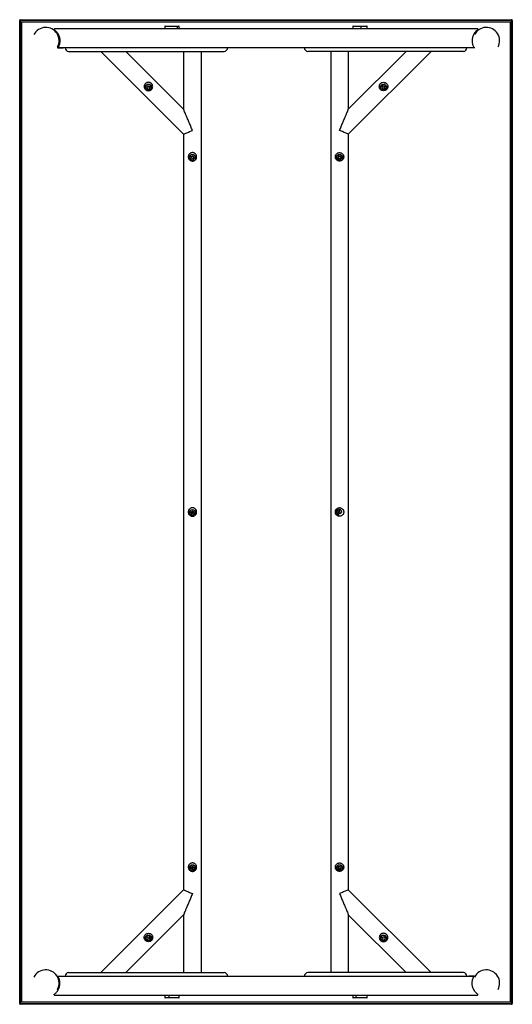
# Paper-space layout '_Bottom' of a CAD drawing. Header units: millimetres. Extents: x 0 to 700, y -1387 to 13.
import ezdxf

# ---------------------------------------------------------------- set-up
doc = ezdxf.new("R2010")
doc.units = ezdxf.units.MM

psp = doc.layouts.new('_Bottom')

# ---------------------------------------------------------------- linework, layer by layer
at = {"color": 7, "linetype": 'Continuous', "lineweight": 25}
for p, q in [((700, 12), (0, 12)), ((0, -1386), (0, 12)), ((1, 13), (1, -1387)), ((1, 13), (699, 13)), ((3, 10), (697, 10)), ((3, -1384), (3, 10)), ((650.5, 0), (49.5, 0)), ((206.7, 4), (206.3, 3.6)), ((206.3, 3.6), (206.3, 0.4)), ((206.3, 3.6), (226.7, 3.6)), ((206.3, 0.4), (206.7, 0)), ((206.3, 0.4), (226.7, 0.4)), ((206.7, 4), (226.3, 4)), ((223.9, 4), (224.2, 3.6)), ((223.9, 0), (224.2, 0.4)), ((224.2, 0.4), (224.2, 3.6)), ((226.7, 3.6), (226.3, 4)), ((226.3, 0), (226.7, 0.4)), ((226.7, 0.4), (226.7, 3.6)), ((473.7, 4), (473.3, 3.6)), ((473.3, 3.6), (473.3, 0.4)), ((473.3, 3.6), (493.7, 3.6)), ((473.3, 0.4), (473.7, 0)), ((473.3, 0.4), (493.7, 0.4)), ((473.7, 4), (493.3, 4)), ((485.2, 4), (485.2, 3.6)), ((485.2, 0.4), (485.2, 3.6)), ((485.2, 0), (485.2, 0.4)), ((493.7, 3.6), (493.3, 4)), ((493.3, 0), (493.7, 0.4)), ((493.7, 0.4), (493.7, 3.6)), ((697, 10), (697, -1384)), ((699, -1387), (699, 13)), ((700, 12), (700, -1386)), ((54.3, -7), (53.2, -7)), ((646.8, -7), (645.7, -7)), ((646.8, -27), (53.2, -27)), ((54.4, -26.9), (58.3, -26.9)), ((645.6, -26.9), (641.7, -26.9)), ((69.5, -32), (290.5, -32)), ((115.3, -32), (233, -149.7)), ((150.7, -32), (233, -114.3)), ((233, -32), (233, -114.3)), ((258, -32), (258, -1342)), ((630.5, -32), (409.5, -32)), ((442, -32), (442, -1342)), ((549.3, -32), (467, -114.3)), ((584.7, -32), (467, -149.7)), ((467, -32), (467, -114.3)), ((181.9, -81.3), (180.1, -83.6)), ((180.1, -83.6), (181.2, -86.3)), ((180.6, -84.9), (185.4, -83.1)), ((181.9, -81.3), (184.8, -81.7)), ((185.9, -84.4), (184.8, -81.7)), ((187.6, -82.1), (187.4, -82.3)), ((517, -81.1), (514.4, -82.6)), ((514.4, -82.6), (514.5, -85.5)), ((514.5, -84), (519.5, -84)), ((517, -81.1), (519.5, -82.5)), ((519.6, -85.4), (519.5, -82.5)), ((522, -84), (521.7, -84)), ((178.4, -85.9), (178.6, -85.7)), ((178.6, -85.7), (179.1, -86.7)), ((184.1, -86.7), (181.2, -86.3)), ((185.9, -84.4), (184.1, -86.7)), ((512, -84), (512.3, -84)), ((517, -86.9), (514.5, -85.5)), ((519.6, -85.4), (517, -86.9)), ((233, -149.7), (233, -1224.3)), ((467, -149.7), (467, -1224.3)), ((243.4, -182), (242.7, -184.8)), ((246.2, -181.2), (243.4, -182)), ((246.2, -181.2), (248.3, -183.2)), ((450.7, -180.8), (450.9, -181)), ((453.5, -181.2), (451.6, -183.5)), ((456.4, -181.7), (453.5, -181.2)), ((456.4, -181.7), (457.4, -184.5)), ((240.6, -182.8), (240.9, -182.9)), ((244.8, -186.8), (242.7, -184.8)), ((243, -183.4), (248, -184.6)), ((247.6, -186), (244.8, -186.8)), ((247.6, -186), (248.3, -183.2)), ((250.4, -185.2), (250.1, -185.1)), ((250.4, -185.2), (250.2, -185.7)), ((452.6, -186.3), (451.6, -183.5)), ((452.5, -182.4), (456.5, -185.6)), ((455.5, -186.8), (452.6, -186.3)), ((455.5, -186.8), (457.4, -184.5)), ((248, -684.7), (247.8, -684.9)), ((451.7, -685.5), (453.6, -683.3)), ((451.7, -685.5), (452.6, -688.3)), ((456.5, -683.9), (453.6, -683.3)), ((454, -688.6), (455.1, -683.6)), ((455.6, -681.2), (455.5, -681.5)), ((456.5, -683.9), (457.4, -686.7)), ((242.9, -687.5), (245.5, -686.1)), ((242.9, -687.5), (243, -690.5)), ((243, -690.5), (245.5, -691.9)), ((244.2, -691.2), (246.8, -686.8)), ((248, -687.5), (245.5, -686.1)), ((248.1, -690.5), (245.5, -691.9)), ((248, -687.5), (248.1, -690.5)), ((452.6, -688.3), (455.5, -688.9)), ((453.5, -691), (453.6, -690.7)), ((457.4, -686.7), (455.5, -688.9)), ((244, -1189.2), (244, -1189.5)), ((242.7, -1194.9), (243.3, -1192)), ((242.7, -1194.9), (244.9, -1196.9)), ((246.1, -1191.1), (243.3, -1192)), ((246.3, -1196.4), (244.7, -1191.6)), ((244.9, -1196.9), (247.7, -1196)), ((246.1, -1191.1), (248.3, -1193.1)), ((248.3, -1193.1), (247.7, -1196)), ((449.9, -1192.1), (450.2, -1192.2)), ((452.7, -1191.7), (451.6, -1194.4)), ((453.4, -1196.7), (451.6, -1194.4)), ((456, -1194.6), (452.2, -1193)), ((455.6, -1191.3), (452.7, -1191.7)), ((456.3, -1196.3), (453.4, -1196.7)), ((455.6, -1191.3), (457.4, -1193.6)), ((456.3, -1196.3), (457.4, -1193.6)), ((458.5, -1196.5), (458.8, -1195.8)), ((115.3, -1342), (233, -1224.3)), ((584.7, -1342), (467, -1224.3)), ((150.7, -1342), (233, -1259.7)), ((233, -1259.7), (233, -1342)), ((549.3, -1342), (467, -1259.7)), ((467, -1259.7), (467, -1342)), ((180.8, -1292.1), (180.2, -1294.9)), ((180.2, -1294.9), (182.4, -1296.9)), ((180.8, -1292.1), (183.6, -1291.1)), ((181.3, -1295.9), (184.7, -1292.1)), ((185.2, -1295.9), (182.4, -1296.9)), ((185.8, -1293.1), (183.6, -1291.1)), ((185.8, -1293.1), (185.2, -1295.9)), ((186.3, -1290.2), (186.1, -1290.5)), ((512.2, -1292.7), (512.5, -1292.8)), ((514.9, -1291.9), (514.2, -1294.8)), ((516.3, -1296.8), (514.2, -1294.8)), ((514.5, -1293.4), (519.5, -1294.6)), ((517.7, -1291.2), (514.9, -1291.9)), ((519.1, -1296.1), (516.3, -1296.8)), ((517.7, -1291.2), (519.8, -1293.2)), ((519.1, -1296.1), (519.8, -1293.2)), ((521.8, -1295.3), (521.5, -1295.2)), ((521.8, -1295.3), (521.6, -1295.9)), ((69.5, -1342), (290.5, -1342)), ((630.5, -1342), (409.5, -1342)), ((53.2, -1347), (646.8, -1347)), ((54.4, -1347.1), (58.3, -1347.1)), ((645.6, -1347.1), (641.7, -1347.1)), ((53.2, -1367), (54.3, -1367)), ((645.7, -1367), (646.8, -1367)), ((697, -1384), (3, -1384)), ((49.5, -1374), (650.5, -1374)), ((206.7, -1374), (206.3, -1374.4)), ((206.3, -1374.4), (206.3, -1377.6)), ((226.7, -1374.4), (206.3, -1374.4)), ((206.3, -1377.6), (206.7, -1378)), ((226.7, -1377.6), (206.3, -1377.6)), ((226.3, -1378), (206.7, -1378)), ((212.2, -1374), (212, -1374.4)), ((212, -1374.4), (212, -1377.6)), ((212.2, -1378), (212, -1377.6)), ((226.7, -1374.4), (226.3, -1374)), ((226.3, -1378), (226.7, -1377.6)), ((226.7, -1377.6), (226.7, -1374.4)), ((473.7, -1374), (473.3, -1374.4)), ((473.3, -1374.4), (473.3, -1377.6)), ((493.7, -1374.4), (473.3, -1374.4)), ((473.3, -1377.6), (473.7, -1378)), ((493.7, -1377.6), (473.3, -1377.6)), ((493.3, -1378), (473.7, -1378)), ((477.8, -1374), (477.6, -1374.4)), ((477.6, -1374.4), (477.6, -1377.6)), ((477.8, -1378), (477.6, -1377.6)), ((493.7, -1374.4), (493.3, -1374)), ((493.3, -1378), (493.7, -1377.6)), ((493.7, -1377.6), (493.7, -1374.4)), ((0, -1386), (700, -1386)), ((699, -1387), (1, -1387))]:
    psp.add_line(p, q, dxfattribs=at)
at = {"color": 7, "linetype": 'Continuous', "lineweight": 25, "flags": 128}
for points in [[(522, -84), (521.8, -85.4), (521.7, -85.8)], [(512.3, -85.7), (512.2, -85.4), (512, -84)], [(249.5, -186.4), (249.6, -186.4), (250.1, -185.1)], [(452.2, -1193), (452, -1193.3), (452, -1193.6)], [(521, -1296.5), (521, -1296.4), (521.5, -1295.2)]]:
    psp.add_lwpolyline(points, dxfattribs=at)
at = {"color": 7, "linetype": 'Continuous', "lineweight": 25}
for centre, radius, start, end in [((1, 12), 1, 90, 180), ((37, -17), 19, 332.3473, 152.3473), ((663, -17), 19, 332.3473, 152.3473), ((699, 12), 1, 0, 90), ((69.5, -27), 5, 180, 270), ((290.5, -27), 5, 270, 0), ((409.5, -27), 5, 180, 270), ((630.5, -27), 5, 270, 0), ((183, -84), 5, 339.0273, 201.8319), ((183, -84), 4.7, 325.7311, 201.8319), ((183, -84), 2.54, 81.8319, 21.8319), ((517, -84), 5, 0.4432, 180.4432), ((517, -84), 4.7, 325.9854, 214.4708), ((517, -84), 2.54, 180.4432, 120.4432), ((245.5, -184), 5, 346.1276, 200.304), ((245.5, -184), 4.7, 346.1276, 210.6714), ((245.5, -184), 2.54, 226.1276, 166.1276), ((454.5, -184), 5, 341.9963, 199.5559), ((454.5, -184), 4.7, 327.6729, 210.9511), ((454.5, -184), 2.54, 320.1136, 260.1136), ((245.5, -689), 5, 339.2238, 199.2077), ((245.5, -689), 4.7, 328.4531, 212.4802), ((454.6, -686.1), 5, 78.2481, 258.2481), ((454.6, -686.1), 4.7, 78.2481, 258.2481), ((454.6, -686.1), 2.54, 198.2481, 138.2481), ((245.5, -689), 2.54, 300.372, 240.372), ((245.5, -1194), 5, 339.4265, 197.1067), ((245.5, -1194), 4.7, 327.854, 212.6355), ((454.5, -1194), 5, 341.6125, 197.6748), ((454.5, -1194), 4.7, 337.3489, 212.6175), ((245.5, -1194), 2.54, 168.0151, 108.0151), ((454.5, -1192), 3, 211.1502, 333.6372), ((454.5, -1194), 2.54, 8.2655, 157.3489), ((183, -1294), 5, 340.3326, 201.4929), ((183, -1294), 4.7, 326.5104, 211.99), ((183, -1294), 2.54, 228.815, 168.815), ((517, -1294), 5, 345.2902, 201.9402), ((517, -1294), 4.7, 345.2902, 211.0184), ((517, -1294), 2.54, 45.2902, 345.2902), ((37, -1357), 19, 332.3473, 152.3473), ((69.5, -1347), 5, 90, 180), ((290.5, -1347), 5, 0, 90), ((409.5, -1347), 5, 90, 180), ((630.5, -1347), 5, 0, 90), ((663, -1357), 19, 332.3473, 152.3473), ((1, -1386), 1, 180, 270), ((699, -1386), 1, 270, 0)]:
    psp.add_arc(centre, radius, start, end, dxfattribs=at)
for points, knots in [([(49.5, 0), (49.5, 0), (49.4, -0.1), (48.9, -0.6), (48.7, -0.8)], [0, 0, 0, 0, 0.552648, 1, 1, 1, 1]), ([(651.3, -0.8), (651, -0.5), (650.6, -0.1), (650.5, 0), (650.5, 0)], [0, 0, 0, 0, 0.566571, 1, 1, 1, 1]), ([(48.7, -0.8), (49.1, -1.1), (49.8, -1.6), (50.9, -2.6), (51.9, -3.7), (52.8, -4.7), (53.7, -5.9), (54.7, -7.6), (55.6, -9.6), (56.4, -11.9), (56.9, -14.2), (57, -16.2), (57, -17.7), (56.9, -19), (56.7, -20.3), (56.5, -21.6), (56.2, -22.8), (55.8, -23.9), (55.4, -24.8), (55, -25.7), (54.6, -26.5), (54.4, -26.8), (54.4, -26.9)], [0, 0, 0, 0, 0.062663, 0.124903, 0.166413, 0.209788, 0.249761, 0.311677, 0.374297, 0.436697, 0.499407, 0.561741, 0.592624, 0.624499, 0.665527, 0.706585, 0.749879, 0.78794, 0.835176, 0.875158, 0.93781, 1, 1, 1, 1]), ([(651.3, -0.8), (650.9, -1.1), (650.2, -1.6), (648.9, -2.8), (647.7, -4.1), (646.4, -5.7), (645.3, -7.6), (644.4, -9.6), (643.6, -11.9), (643.1, -14.2), (643, -16.6), (643, -18.9), (643.4, -21), (643.8, -22.9), (644.4, -24.4), (644.9, -25.6), (645.4, -26.5), (645.6, -26.8), (645.6, -26.9)], [0, 0, 0, 0, 0.062683, 0.124943, 0.187301, 0.249789, 0.311725, 0.374365, 0.436785, 0.499515, 0.561868, 0.624562, 0.687328, 0.749882, 0.812677, 0.875118, 0.93779, 1, 1, 1, 1]), ([(58.3, -26.9), (59, -26.9), (60.3, -27), (61.4, -27), (61.9, -27)], [0, 0, 0, 0, 0.499735, 1, 1, 1, 1]), ([(641.7, -26.9), (641, -26.9), (640.1, -26.9), (639.3, -27), (638.7, -27), (638.4, -27), (638.1, -27)], [0, 0, 0, 0, 0.498351, 0.660967, 0.748114, 1, 1, 1, 1]), ([(183, -76), (182.2, -76.1), (181.1, -76.2), (179.7, -77), (178.7, -77.7), (178, -78.7), (177.2, -80.1), (176.8, -82), (177.2, -83.9), (178, -85.3), (178.7, -86.3), (179.7, -87), (181.1, -87.8), (182.2, -87.9), (183, -88)], [0, 0, 0, 0, 0.124526, 0.187156, 0.249684, 0.312197, 0.375, 0.499709, 0.624269, 0.687018, 0.74931, 0.812053, 0.874846, 1, 1, 1, 1]), ([(183, -88), (183.8, -87.9), (184.9, -87.8), (186.3, -87), (187.3, -86.3), (188, -85.3), (188.8, -83.9), (189.2, -82), (188.8, -80.1), (188, -78.7), (187.3, -77.7), (186.3, -77), (184.9, -76.2), (183.8, -76.1), (183, -76)], [0, 0, 0, 0, 0.124776, 0.187107, 0.249872, 0.312403, 0.375077, 0.499919, 0.624705, 0.68711, 0.749826, 0.812289, 0.875131, 1, 1, 1, 1]), ([(517, -88), (516.2, -87.9), (515.1, -87.8), (513.7, -87), (512.7, -86.3), (512, -85.3), (511.2, -83.9), (510.8, -82), (511.2, -80.1), (512, -78.7), (512.7, -77.7), (513.7, -77), (515.1, -76.2), (516.2, -76.1), (517, -76)], [0, 0, 0, 0, 0.124776, 0.187107, 0.249872, 0.312403, 0.375077, 0.499919, 0.624705, 0.68711, 0.749826, 0.812289, 0.875131, 1, 1, 1, 1]), ([(517, -76), (517.8, -76.1), (518.9, -76.2), (520.3, -77), (521.3, -77.7), (522, -78.7), (522.8, -80.1), (523.2, -82), (522.8, -83.9), (522, -85.3), (521.3, -86.3), (520.3, -87), (518.9, -87.8), (517.8, -87.9), (517, -88)], [0, 0, 0, 0, 0.124526, 0.187156, 0.249684, 0.312197, 0.375, 0.499709, 0.624269, 0.687018, 0.74931, 0.812053, 0.874846, 1, 1, 1, 1]), ([(245.5, -144.5), (244.7, -142.7), (243.2, -139), (240.9, -133.4), (238.7, -128.1), (236.7, -123.3), (235.1, -119.4), (234, -116.8), (233.4, -115.2), (233.1, -114.5), (233, -114.4), (233, -114.3)], [0, 0, 0, 0, 0.159768, 0.324081, 0.484311, 0.631241, 0.757231, 0.858461, 0.912916, 0.959083, 1, 1, 1, 1]), ([(454.5, -144.5), (455.3, -142.7), (456.8, -139), (459.1, -133.4), (461.3, -128.1), (463.3, -123.3), (464.9, -119.4), (466, -116.8), (466.6, -115.2), (466.9, -114.5), (467, -114.4), (467, -114.3)], [0, 0, 0, 0, 0.159768, 0.324081, 0.484311, 0.631241, 0.757231, 0.858461, 0.912916, 0.959083, 1, 1, 1, 1]), ([(233, -149.7), (233.1, -149.6), (233.3, -149.6), (234.9, -148.9), (237.3, -147.9), (240, -146.8), (242.8, -145.6), (244.6, -144.9), (245.5, -144.5)], [0, 0, 0, 0, 0.1698341, 0.3550229, 0.5504246, 0.7057882, 0.8571429, 1, 1, 1, 1]), ([(467, -149.7), (466.9, -149.6), (466.7, -149.6), (465.1, -148.9), (462.7, -147.9), (460, -146.8), (457.2, -145.6), (455.4, -144.9), (454.5, -144.5)], [0, 0, 0, 0, 0.169834, 0.355023, 0.550425, 0.705788, 0.857143, 1, 1, 1, 1]), ([(245.5, -176), (245.1, -176), (244.3, -176.1), (242.8, -176.6), (241.1, -177.7), (240, -179.3), (239.6, -180.8), (239.5, -182), (239.6, -183.2), (240, -184.7), (241.1, -186.3), (242.8, -187.4), (244.3, -187.9), (245.1, -188), (245.5, -188)], [0, 0, 0, 0, 0.062743, 0.125286, 0.250187, 0.374792, 0.43709, 0.499734, 0.562383, 0.62497, 0.749974, 0.87467, 0.936961, 1, 1, 1, 1]), ([(245.5, -188), (245.9, -188), (246.7, -187.9), (248.2, -187.4), (249.9, -186.3), (251, -184.7), (251.4, -183.2), (251.5, -182), (251.4, -180.8), (251, -179.3), (249.9, -177.7), (248.2, -176.6), (246.7, -176.1), (245.9, -176), (245.5, -176)], [0, 0, 0, 0, 0.062569, 0.125366, 0.250101, 0.374688, 0.43744, 0.499731, 0.562536, 0.625294, 0.750241, 0.874882, 0.937514, 1, 1, 1, 1]), ([(454.5, -188), (454.1, -188), (453.3, -187.9), (451.8, -187.4), (450.1, -186.3), (449, -184.7), (448.6, -183.2), (448.5, -182), (448.6, -180.8), (449, -179.3), (450.1, -177.7), (451.8, -176.6), (453.3, -176.1), (454.1, -176), (454.5, -176)], [0, 0, 0, 0, 0.062569, 0.125366, 0.250101, 0.374688, 0.43744, 0.499731, 0.562536, 0.625294, 0.750241, 0.874882, 0.937514, 1, 1, 1, 1]), ([(454.5, -176), (454.9, -176), (455.7, -176.1), (457.2, -176.6), (458.9, -177.7), (460, -179.3), (460.4, -180.8), (460.5, -182), (460.4, -183.2), (460, -184.7), (458.9, -186.3), (457.2, -187.4), (455.7, -187.9), (454.9, -188), (454.5, -188)], [0, 0, 0, 0, 0.062743, 0.125286, 0.250187, 0.374792, 0.43709, 0.499734, 0.562383, 0.62497, 0.749974, 0.87467, 0.936961, 1, 1, 1, 1]), ([(245.5, -681), (245.1, -681), (244.3, -681.1), (242.8, -681.6), (241.1, -682.7), (240, -684.3), (239.6, -685.8), (239.5, -687), (239.6, -688.2), (240, -689.7), (241.1, -691.3), (242.8, -692.4), (244.3, -692.9), (245.1, -693), (245.5, -693)], [0, 0, 0, 0, 0.0627434, 0.125286, 0.2501872, 0.3747922, 0.4370899, 0.4997335, 0.5623828, 0.6249697, 0.7499741, 0.8746697, 0.9369612, 1, 1, 1, 1]), ([(245.5, -693), (245.9, -693), (246.7, -692.9), (248.2, -692.4), (249.9, -691.3), (251, -689.7), (251.4, -688.2), (251.5, -687), (251.4, -685.8), (251, -684.3), (249.9, -682.7), (248.2, -681.6), (246.7, -681.1), (245.9, -681), (245.5, -681)], [0, 0, 0, 0, 0.062569, 0.125366, 0.250101, 0.374688, 0.43744, 0.499731, 0.562536, 0.625294, 0.750241, 0.874882, 0.937514, 1, 1, 1, 1]), ([(454.5, -693), (454.1, -693), (453.3, -692.9), (451.8, -692.4), (450.1, -691.3), (449, -689.7), (448.6, -688.2), (448.5, -687), (448.6, -685.8), (449, -684.3), (450.1, -682.7), (451.8, -681.6), (453.3, -681.1), (454.1, -681), (454.5, -681)], [0, 0, 0, 0, 0.062569, 0.125366, 0.250101, 0.374688, 0.43744, 0.499731, 0.562536, 0.625294, 0.750241, 0.874882, 0.937514, 1, 1, 1, 1]), ([(454.5, -681), (454.9, -681), (455.7, -681.1), (457.2, -681.6), (458.9, -682.7), (460, -684.3), (460.4, -685.8), (460.5, -687), (460.4, -688.2), (460, -689.7), (458.9, -691.3), (457.2, -692.4), (455.7, -692.9), (454.9, -693), (454.5, -693)], [0, 0, 0, 0, 0.062743, 0.125286, 0.250187, 0.374792, 0.43709, 0.499734, 0.562383, 0.62497, 0.749974, 0.87467, 0.936961, 1, 1, 1, 1]), ([(245.5, -1186), (245.1, -1186), (244.3, -1186.1), (242.8, -1186.6), (241.1, -1187.7), (240, -1189.3), (239.6, -1190.8), (239.5, -1192), (239.6, -1193.2), (240, -1194.7), (241.1, -1196.3), (242.8, -1197.4), (244.3, -1197.9), (245.1, -1198), (245.5, -1198)], [0, 0, 0, 0, 0.062743, 0.125286, 0.250187, 0.374792, 0.43709, 0.499734, 0.562383, 0.62497, 0.749974, 0.87467, 0.936961, 1, 1, 1, 1]), ([(245.5, -1198), (245.9, -1198), (246.7, -1197.9), (248.2, -1197.4), (249.9, -1196.3), (251, -1194.7), (251.4, -1193.2), (251.5, -1192), (251.4, -1190.8), (251, -1189.3), (249.9, -1187.7), (248.2, -1186.6), (246.7, -1186.1), (245.9, -1186), (245.5, -1186)], [0, 0, 0, 0, 0.062569, 0.125366, 0.250101, 0.374688, 0.43744, 0.499731, 0.562536, 0.625294, 0.750241, 0.874882, 0.937514, 1, 1, 1, 1]), ([(454.5, -1198), (454.1, -1198), (453.3, -1197.9), (451.8, -1197.4), (450.1, -1196.3), (449, -1194.7), (448.6, -1193.2), (448.5, -1192), (448.6, -1190.8), (449, -1189.3), (450.1, -1187.7), (451.8, -1186.6), (453.3, -1186.1), (454.1, -1186), (454.5, -1186)], [0, 0, 0, 0, 0.062569, 0.125366, 0.250101, 0.374688, 0.43744, 0.499731, 0.562536, 0.625294, 0.750241, 0.874882, 0.937514, 1, 1, 1, 1]), ([(454.5, -1186), (454.9, -1186), (455.7, -1186.1), (457.2, -1186.6), (458.9, -1187.7), (460, -1189.3), (460.4, -1190.8), (460.5, -1192), (460.4, -1193.2), (460, -1194.7), (458.9, -1196.3), (457.2, -1197.4), (455.7, -1197.9), (454.9, -1198), (454.5, -1198)], [0, 0, 0, 0, 0.062743, 0.125286, 0.250187, 0.374792, 0.43709, 0.499734, 0.562383, 0.62497, 0.749974, 0.87467, 0.936961, 1, 1, 1, 1]), ([(233, -1224.3), (233.1, -1224.4), (233.3, -1224.4), (234.9, -1225.1), (237.3, -1226.1), (240, -1227.2), (242.8, -1228.4), (244.6, -1229.1), (245.5, -1229.5)], [0, 0, 0, 0, 0.169834, 0.355023, 0.550425, 0.705788, 0.857143, 1, 1, 1, 1]), ([(245.5, -1229.5), (244.7, -1231.3), (243.2, -1235), (240.9, -1240.6), (238.7, -1245.9), (236.7, -1250.7), (235.1, -1254.6), (234, -1257.2), (233.4, -1258.8), (233.1, -1259.5), (233, -1259.6), (233, -1259.7)], [0, 0, 0, 0, 0.159768, 0.324081, 0.484311, 0.631241, 0.757231, 0.858461, 0.912916, 0.959083, 1, 1, 1, 1]), ([(467, -1224.3), (466.9, -1224.4), (466.7, -1224.4), (465.1, -1225.1), (462.7, -1226.1), (460, -1227.2), (457.2, -1228.4), (455.4, -1229.1), (454.5, -1229.5)], [0, 0, 0, 0, 0.169834, 0.355023, 0.550425, 0.705788, 0.857143, 1, 1, 1, 1]), ([(454.5, -1229.5), (455.3, -1231.3), (456.8, -1235), (459.1, -1240.6), (461.3, -1245.9), (463.3, -1250.7), (464.9, -1254.6), (466, -1257.2), (466.6, -1258.8), (466.9, -1259.5), (467, -1259.6), (467, -1259.7)], [0, 0, 0, 0, 0.159768, 0.324081, 0.484311, 0.631241, 0.757231, 0.858461, 0.912916, 0.959083, 1, 1, 1, 1]), ([(183, -1298), (182.2, -1297.9), (181.1, -1297.8), (179.7, -1297), (178.7, -1296.3), (178, -1295.3), (177.2, -1293.9), (176.8, -1292), (177.2, -1290.1), (178, -1288.7), (178.7, -1287.7), (179.7, -1287), (181.1, -1286.2), (182.2, -1286.1), (183, -1286)], [0, 0, 0, 0, 0.124526, 0.187156, 0.249684, 0.312197, 0.375, 0.499709, 0.624269, 0.687018, 0.74931, 0.812053, 0.874846, 1, 1, 1, 1]), ([(183, -1286), (183.8, -1286.1), (184.9, -1286.2), (186.3, -1287), (187.3, -1287.7), (188, -1288.7), (188.8, -1290.1), (189.2, -1292), (188.8, -1293.9), (188, -1295.3), (187.3, -1296.3), (186.3, -1297), (184.9, -1297.8), (183.8, -1297.9), (183, -1298)], [0, 0, 0, 0, 0.124776, 0.187107, 0.249872, 0.312403, 0.375077, 0.499919, 0.624705, 0.68711, 0.749826, 0.812289, 0.875131, 1, 1, 1, 1]), ([(517, -1286), (516.2, -1286.1), (515.1, -1286.2), (513.7, -1287), (512.7, -1287.7), (512, -1288.7), (511.2, -1290.1), (510.8, -1292), (511.2, -1293.9), (512, -1295.3), (512.7, -1296.3), (513.7, -1297), (515.1, -1297.8), (516.2, -1297.9), (517, -1298)], [0, 0, 0, 0, 0.124776, 0.187107, 0.249872, 0.312403, 0.375077, 0.499919, 0.624705, 0.68711, 0.749826, 0.812289, 0.875131, 1, 1, 1, 1]), ([(517, -1298), (517.8, -1297.9), (518.9, -1297.8), (520.3, -1297), (521.3, -1296.3), (522, -1295.3), (522.8, -1293.9), (523.2, -1292), (522.8, -1290.1), (522, -1288.7), (521.3, -1287.7), (520.3, -1287), (518.9, -1286.2), (517.8, -1286.1), (517, -1286)], [0, 0, 0, 0, 0.1245264, 0.1871556, 0.2496841, 0.3121974, 0.3749997, 0.4997093, 0.6242694, 0.6870179, 0.7493096, 0.8120528, 0.8748461, 1, 1, 1, 1]), ([(48.7, -1373.2), (49.1, -1372.9), (49.8, -1372.4), (51.1, -1371.2), (52.3, -1369.9), (53.6, -1368.3), (54.7, -1366.4), (55.6, -1364.4), (56.4, -1362.1), (56.9, -1359.8), (57, -1357.4), (57, -1355.1), (56.6, -1353), (56.2, -1351.1), (55.6, -1349.6), (55.1, -1348.4), (54.6, -1347.5), (54.4, -1347.2), (54.4, -1347.1)], [0, 0, 0, 0, 0.062683, 0.124943, 0.187301, 0.249789, 0.311725, 0.374365, 0.436785, 0.499515, 0.561868, 0.624562, 0.687328, 0.749882, 0.812677, 0.875118, 0.93779, 1, 1, 1, 1]), ([(58.3, -1347.1), (59, -1347.1), (59.9, -1347.1), (60.7, -1347), (61.3, -1347), (61.6, -1347), (61.9, -1347)], [0, 0, 0, 0, 0.498351, 0.660967, 0.748114, 1, 1, 1, 1]), ([(641.7, -1347.1), (641, -1347.1), (639.7, -1347), (638.6, -1347), (638.1, -1347)], [0, 0, 0, 0, 0.499735, 1, 1, 1, 1]), ([(651.3, -1373.2), (650.9, -1372.9), (650.2, -1372.4), (649.1, -1371.4), (648.1, -1370.3), (647.2, -1369.3), (646.3, -1368.1), (645.3, -1366.4), (644.4, -1364.4), (643.6, -1362.1), (643.1, -1359.8), (643, -1357.8), (643, -1356.3), (643.1, -1355), (643.3, -1353.7), (643.5, -1352.4), (643.8, -1351.2), (644.2, -1350.1), (644.6, -1349.2), (645, -1348.3), (645.4, -1347.5), (645.6, -1347.2), (645.6, -1347.1)], [0, 0, 0, 0, 0.062663, 0.124903, 0.166413, 0.209788, 0.249761, 0.311677, 0.374297, 0.436697, 0.499407, 0.561741, 0.592624, 0.624499, 0.665527, 0.706585, 0.749879, 0.78794, 0.835176, 0.875158, 0.93781, 1, 1, 1, 1]), ([(48.7, -1373.2), (49, -1373.5), (49.4, -1373.9), (49.5, -1374), (49.5, -1374)], [0, 0, 0, 0, 0.566571, 1, 1, 1, 1]), ([(650.5, -1374), (650.5, -1374), (650.6, -1373.9), (651.1, -1373.4), (651.3, -1373.2)], [0, 0, 0, 0, 0.552648, 1, 1, 1, 1])]:
    psp.add_open_spline(points, degree=3, knots=knots, dxfattribs=at)

doc.saveas('drawing.dxf')
